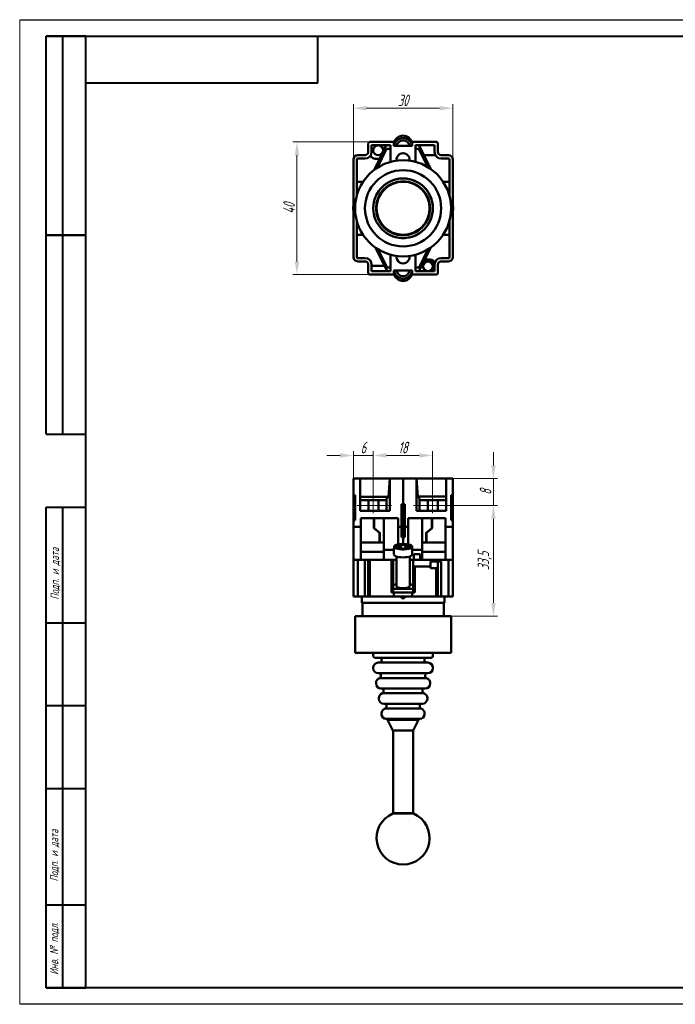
# Model space of a CAD drawing. Header units: millimetres. Extents: x 2171 to 2591, y 1134 to 1431.
# Tile 1 of 5: x 2171 to 2369, y 1134 to 1431. Entities that reach past the tile are written whole.
import ezdxf

# ---------------------------------------------------------------- set-up
doc = ezdxf.new("R2010")
doc.units = ezdxf.units.MM
doc.linetypes.add('ACAD_ISO12W100', pattern=[21, 12, -3, 0, -3, 0, -3])
doc.linetypes.add('CENTER', pattern=[10.16, 6.35, -1.27, 1.27, -1.27])
for name, color, linetype, lineweight in [('main', 5, 'Continuous', 50), ('size', 7, 'Continuous', 20), ('ОСЕВЫЕ', 1, 'CENTER', 15)]:
    doc.layers.add(name, color=color, linetype=linetype, lineweight=lineweight)
doc.layers.add('ФОРМАТ', color=7, linetype='Continuous')
doc.styles.add('GOST', font='GOST.shx', dxfattribs={"width": 0.8, "oblique": 15})
doc.dimstyles.new('GOST', dxfattribs={"dimscale": 0, "dimtxt": 3.5, "dimasz": 4, "dimexe": 1.25, "dimexo": 0, "dimtad": 1, "dimdec": 1, "dimrnd": 0.5, "dimtxsty": 'GOST', "dimcen": 5, "dimclrd": 256, "dimclre": 256, "dimclrt": 256, "dimadec": 1, "dimazin": 2, "dimtfac": 1, "dimtdec": 4, "dimtmove": 0, "dimatfit": 3, "dimfxl": 1, "dimtolj": 1, "dimtzin": 0, "dimlwd": -1, "dimlwe": -1, "dimarcsym": 0})

# ---------------------------------------------------------------- blocks, each defined once
blk = doc.blocks.new('*D115')
at = {"layer": 'Defpoints', "color": 0}
for p in [(2276.53, 1393.84), (2254.5, 1353.84), (2276.53, 1353.84)]:
    blk.add_point(p, dxfattribs=at)
at = {"layer": 'size', "ltscale": 5}
for p, q in [((2276.53, 1393.84), (2253.25, 1393.84)), ((2254.5, 1389.84), (2254.5, 1357.84)), ((2276.53, 1353.84), (2253.25, 1353.84))]:
    blk.add_line(p, q, dxfattribs=at)
at = {"layer": 'size'}
for points in [[(2255.17, 1389.84), (2253.83, 1389.84), (2254.5, 1393.84)], [(2253.83, 1357.84), (2255.17, 1357.84), (2254.5, 1353.84)]]:
    blk.add_solid(points, dxfattribs=at)
at = {"layer": 'size', "linetype": 'ByBlock', "insert": (2252.12, 1373.84), "char_height": 3.5, "attachment_point": 5, "rotation": 90, "style": 'GOST'}
blk.add_mtext('\\A1;40', dxfattribs=at)
blk = doc.blocks.new('*D116')
at = {"layer": 'Defpoints', "color": 0}
for p in [(2301.53, 1404.02), (2271.53, 1388.54), (2301.53, 1388.54)]:
    blk.add_point(p, dxfattribs=at)
at = {"layer": 'size', "ltscale": 5}
for p, q in [((2271.53, 1388.54), (2271.53, 1405.27)), ((2301.53, 1388.54), (2301.53, 1405.27)), ((2275.53, 1404.02), (2297.53, 1404.02))]:
    blk.add_line(p, q, dxfattribs=at)
at = {"layer": 'size'}
for points in [[(2275.53, 1404.69), (2275.53, 1403.36), (2271.53, 1404.02)], [(2297.53, 1403.36), (2297.53, 1404.69), (2301.53, 1404.02)]]:
    blk.add_solid(points, dxfattribs=at)
at = {"layer": 'size', "linetype": 'ByBlock', "insert": (2286.53, 1406.4), "char_height": 3.5, "attachment_point": 5, "style": 'GOST'}
blk.add_mtext('\\A1;30', dxfattribs=at)
blk = doc.blocks.new('*D141')
at = {"layer": 'Defpoints', "color": 0}
for p in [(2295.43, 1284.19), (2313.8, 1284.19), (2301.03, 1250.79)]:
    blk.add_point(p, dxfattribs=at)
at = {"layer": 'size'}
for p, q in [((2295.43, 1284.19), (2315.05, 1284.19)), ((2313.8, 1254.79), (2313.8, 1280.19)), ((2301.03, 1250.79), (2315.05, 1250.79))]:
    blk.add_line(p, q, dxfattribs=at)
for points in [[(2314.47, 1280.19), (2313.13, 1280.19), (2313.8, 1284.19)], [(2313.13, 1254.79), (2314.47, 1254.79), (2313.8, 1250.79)]]:
    blk.add_solid(points, dxfattribs=at)
at = {"layer": 'size', "linetype": 'ByBlock', "insert": (2311.16, 1267.49), "char_height": 3.5, "attachment_point": 5, "rotation": 90, "style": 'GOST'}
blk.add_mtext('\\A1;33,5', dxfattribs=at)
blk = doc.blocks.new('*D151')
at = {"layer": 'Defpoints', "color": 0}
for p in [(2301.53, 1292.29), (2295.43, 1284.19), (2313.8, 1284.19)]:
    blk.add_point(p, dxfattribs=at)
at = {"layer": 'size'}
for p, q in [((2313.8, 1296.29), (2313.8, 1300.29)), ((2301.53, 1292.29), (2315.05, 1292.29)), ((2313.8, 1292.29), (2313.8, 1284.19)), ((2295.43, 1284.19), (2315.05, 1284.19)), ((2313.8, 1280.19), (2313.8, 1276.19))]:
    blk.add_line(p, q, dxfattribs=at)
for points in [[(2313.13, 1296.29), (2314.47, 1296.29), (2313.8, 1292.29)], [(2314.47, 1280.19), (2313.13, 1280.19), (2313.8, 1284.19)]]:
    blk.add_solid(points, dxfattribs=at)
at = {"layer": 'size', "linetype": 'ByBlock', "insert": (2311.43, 1288.24), "char_height": 3.5, "attachment_point": 5, "rotation": 90, "style": 'GOST'}
blk.add_mtext('\\A1;8', dxfattribs=at)
blk = doc.blocks.new('*D154')
at = {"layer": 'Defpoints', "color": 0}
for p in [(2277.53, 1299.29), (2271.53, 1292.29), (2277.53, 1284.19)]:
    blk.add_point(p, dxfattribs=at)
at = {"layer": 'size'}
for p, q in [((2267.53, 1299.29), (2263.53, 1299.29)), ((2271.53, 1292.29), (2271.53, 1300.54)), ((2271.53, 1299.29), (2277.53, 1299.29)), ((2277.53, 1284.19), (2277.53, 1300.54)), ((2281.53, 1299.29), (2285.53, 1299.29))]:
    blk.add_line(p, q, dxfattribs=at)
for points in [[(2267.53, 1298.63), (2267.53, 1299.96), (2271.53, 1299.29)], [(2281.53, 1299.96), (2281.53, 1298.63), (2277.53, 1299.29)]]:
    blk.add_solid(points, dxfattribs=at)
at = {"layer": 'size', "linetype": 'ByBlock', "insert": (2274.53, 1301.67), "char_height": 3.5, "attachment_point": 5, "style": 'GOST'}
blk.add_mtext('\\A1;6', dxfattribs=at)
blk = doc.blocks.new('*D188')
at = {"layer": 'Defpoints', "color": 0}
for p in [(2277.53, 1299.29), (2277.53, 1283.09), (2295.43, 1283.09)]:
    blk.add_point(p, dxfattribs=at)
at = {"layer": 'size'}
for p, q in [((2277.53, 1283.09), (2277.53, 1300.54)), ((2291.43, 1299.29), (2281.53, 1299.29)), ((2295.43, 1283.09), (2295.43, 1300.54))]:
    blk.add_line(p, q, dxfattribs=at)
for points in [[(2281.53, 1299.96), (2281.53, 1298.63), (2277.53, 1299.29)], [(2291.43, 1298.63), (2291.43, 1299.96), (2295.43, 1299.29)]]:
    blk.add_solid(points, dxfattribs=at)
at = {"layer": 'size', "linetype": 'ByBlock', "insert": (2286.48, 1301.67), "char_height": 3.5, "attachment_point": 5, "style": 'GOST'}
blk.add_mtext('\\A1;18', dxfattribs=at)

msp = doc.modelspace()

# ---------------------------------------------------------------- linework, layer by layer
at = {"layer": 'main'}
for p, q in [((2276.03, 1393.34), (2276.03, 1390.84)), ((2276.53, 1393.84), (2283.78, 1393.84)), ((2283.78, 1393.84), (2283.78, 1392.64)), ((2283.82, 1393.6), (2283.82, 1393.45)), ((2289.23, 1393.45), (2289.23, 1393.6)), ((2289.28, 1393.84), (2289.28, 1392.64)), ((2289.28, 1393.84), (2296.53, 1393.84)), ((2297.03, 1390.84), (2297.03, 1393.34)), ((2282.78, 1392.84), (2277.03, 1392.84)), ((2277.03, 1392.84), (2277.03, 1390.84)), ((2281.42, 1392.84), (2277.91, 1385.5)), ((2281.55, 1391.73), (2278.83, 1386.13)), ((2282.78, 1391.73), (2281.55, 1391.73)), ((2282.78, 1387.85), (2282.78, 1392.84)), ((2289.28, 1392.64), (2283.78, 1392.64)), ((2290.28, 1392.84), (2290.28, 1387.85)), ((2296.03, 1392.84), (2290.28, 1392.84)), ((2290.28, 1391.77), (2291.28, 1391.77)), ((2294.01, 1386.26), (2291.28, 1391.77)), ((2291.31, 1392.84), (2294.86, 1385.71)), ((2296.03, 1390.84), (2296.03, 1392.84)), ((2271.53, 1388.59), (2271.53, 1388.59)), ((2271.53, 1359.14), (2271.53, 1388.54)), ((2272.53, 1388.54), (2272.53, 1377.61)), ((2275.03, 1389.84), (2272.83, 1389.84)), ((2275.03, 1388.84), (2272.83, 1388.84)), ((2278.13, 1388.73), (2279.46, 1388.73)), ((2292.8, 1389.84), (2296.29, 1389.84)), ((2300.23, 1389.84), (2298.03, 1389.84)), ((2300.23, 1388.84), (2298.03, 1388.84)), ((2300.53, 1377.61), (2300.53, 1388.54)), ((2301.53, 1388.59), (2301.53, 1388.59)), ((2301.53, 1388.54), (2301.53, 1359.14)), ((2274.26, 1381.84), (2272.53, 1381.84)), ((2274.39, 1381.78), (2274.26, 1381.84)), ((2298.66, 1381.78), (2298.79, 1381.84)), ((2298.79, 1381.84), (2300.53, 1381.84)), ((2272.53, 1370.06), (2272.53, 1359.14)), ((2300.53, 1359.14), (2300.53, 1370.06)), ((2272.53, 1365.84), (2274.26, 1365.84)), ((2274.26, 1365.84), (2274.39, 1365.9)), ((2298.79, 1365.84), (2298.66, 1365.9)), ((2300.53, 1365.84), (2298.79, 1365.84)), ((2281.75, 1354.84), (2278.19, 1361.97)), ((2279.04, 1361.42), (2281.72, 1356.03)), ((2291.31, 1354.84), (2294.86, 1361.97)), ((2291.34, 1356.03), (2294.01, 1361.42)), ((2271.53, 1359.09), (2271.53, 1359.09)), ((2272.83, 1358.84), (2275.03, 1358.84)), ((2272.83, 1357.84), (2275.03, 1357.84)), ((2282.78, 1354.84), (2282.78, 1359.83)), ((2290.28, 1359.83), (2290.28, 1354.84)), ((2294.6, 1358.38), (2293.07, 1358.38)), ((2298.03, 1358.84), (2300.23, 1358.84)), ((2298.03, 1357.84), (2300.23, 1357.84)), ((2301.53, 1359.09), (2301.53, 1359.09)), ((2276.03, 1356.84), (2276.03, 1354.34)), ((2277.03, 1356.84), (2277.03, 1354.84)), ((2280.94, 1356.45), (2277.03, 1356.45)), ((2277.03, 1354.84), (2282.78, 1354.84)), ((2282.78, 1356.03), (2281.72, 1356.03)), ((2289.28, 1355.04), (2283.78, 1355.04)), ((2283.78, 1353.84), (2283.78, 1355.04)), ((2289.28, 1353.84), (2289.28, 1355.04)), ((2290.28, 1356.03), (2291.34, 1356.03)), ((2290.28, 1354.84), (2296.03, 1354.84)), ((2296.03, 1354.84), (2296.03, 1356.84)), ((2297.03, 1354.34), (2297.03, 1356.84)), ((2283.78, 1353.84), (2276.53, 1353.84)), ((2283.82, 1354.23), (2283.82, 1354.08)), ((2289.23, 1354.08), (2289.23, 1354.23)), ((2296.53, 1353.84), (2289.28, 1353.84)), ((2271.53, 1287.29), (2271.53, 1292.29)), ((2271.53, 1292.29), (2273.53, 1292.29)), ((2273.53, 1292.29), (2282.53, 1292.29)), ((2273.53, 1282.59), (2273.53, 1292.29)), ((2282.1, 1286.79), (2282.53, 1292.29)), ((2282.53, 1292.29), (2282.53, 1282.59)), ((2282.53, 1292.29), (2286.53, 1292.29)), ((2286.53, 1292.29), (2286.53, 1284.59)), ((2290.53, 1292.29), (2286.53, 1292.29)), ((2290.53, 1282.59), (2290.53, 1292.29)), ((2290.53, 1292.29), (2290.94, 1286.88)), ((2299.53, 1292.29), (2290.53, 1292.29)), ((2299.53, 1282.59), (2299.53, 1292.29)), ((2301.53, 1292.29), (2299.53, 1292.29)), ((2301.53, 1292.29), (2301.53, 1287.29)), ((2272.03, 1287.29), (2271.53, 1287.29)), ((2271.53, 1287.29), (2271.53, 1282.09)), ((2272.03, 1279.79), (2272.03, 1287.29)), ((2273.53, 1286.79), (2282.1, 1286.79)), ((2281.53, 1286.3), (2282.1, 1286.79)), ((2281.53, 1282.59), (2281.53, 1286.3)), ((2290.94, 1286.88), (2291.53, 1286.29)), ((2290.94, 1286.88), (2299.53, 1286.88)), ((2291.53, 1286.29), (2291.53, 1282.59)), ((2301.03, 1287.29), (2301.53, 1287.29)), ((2301.03, 1279.79), (2301.03, 1287.29)), ((2301.53, 1287.29), (2301.53, 1282.09)), ((2281.53, 1285.79), (2273.53, 1285.79)), ((2276.08, 1285.79), (2276.08, 1282.59)), ((2279.08, 1282.59), (2279.08, 1285.79)), ((2286.53, 1284.59), (2286.03, 1284.59)), ((2286.03, 1277.79), (2286.03, 1284.59)), ((2286.53, 1284.59), (2287.03, 1284.59)), ((2286.53, 1284.59), (2286.53, 1274.59)), ((2287.03, 1284.59), (2287.03, 1277.79)), ((2299.53, 1285.79), (2291.53, 1285.79)), ((2293.98, 1285.79), (2293.98, 1282.59)), ((2296.98, 1282.59), (2296.98, 1285.79)), ((2272.03, 1282.09), (2271.53, 1282.09)), ((2271.53, 1282.09), (2271.53, 1279.79)), ((2282.53, 1282.59), (2273.53, 1282.59)), ((2273.73, 1280.39), (2285.03, 1280.39)), ((2273.73, 1280.39), (2273.73, 1277.79)), ((2277.75, 1277.37), (2277.75, 1280.39)), ((2277.85, 1280.39), (2277.85, 1277.37)), ((2280.73, 1270.79), (2280.73, 1280.39)), ((2285.03, 1280.39), (2285.03, 1277.79)), ((2288.03, 1280.39), (2288.03, 1277.79)), ((2299.33, 1280.39), (2288.03, 1280.39)), ((2290.53, 1282.59), (2299.53, 1282.59)), ((2292.33, 1270.79), (2292.33, 1280.39)), ((2295.21, 1280.39), (2295.21, 1277.37)), ((2295.31, 1277.37), (2295.31, 1280.39)), ((2299.33, 1277.79), (2299.33, 1280.39)), ((2301.03, 1282.09), (2301.53, 1282.09)), ((2301.53, 1282.09), (2301.53, 1279.79)), ((2272.03, 1279.79), (2271.53, 1279.79)), ((2271.53, 1277.79), (2271.53, 1279.79)), ((2273.73, 1277.79), (2271.53, 1277.79)), ((2271.53, 1277.79), (2271.53, 1267.79)), ((2273.73, 1277.79), (2273.73, 1267.79)), ((2277.85, 1278.8), (2277.75, 1278.88)), ((2279.42, 1275.93), (2277.75, 1277.37)), ((2277.85, 1277.37), (2279.52, 1275.93)), ((2286.03, 1277.79), (2285.03, 1277.79)), ((2285.03, 1272.45), (2285.03, 1277.79)), ((2286.03, 1274.59), (2286.03, 1277.79)), ((2287.03, 1277.79), (2288.03, 1277.79)), ((2287.03, 1274.59), (2287.03, 1277.79)), ((2288.03, 1277.79), (2288.03, 1272.45)), ((2295.21, 1277.37), (2293.53, 1275.93)), ((2293.63, 1275.93), (2295.31, 1277.37)), ((2295.21, 1278.8), (2295.31, 1278.88)), ((2299.33, 1277.79), (2301.53, 1277.79)), ((2299.33, 1277.79), (2299.33, 1267.79)), ((2301.03, 1279.79), (2301.53, 1279.79)), ((2301.53, 1279.79), (2301.53, 1277.79)), ((2301.53, 1277.79), (2301.53, 1267.79)), ((2279.42, 1276.02), (2279.42, 1275.93)), ((2279.42, 1272.99), (2279.42, 1275.93)), ((2279.52, 1275.93), (2279.52, 1272.99)), ((2286.03, 1274.59), (2286.53, 1274.59)), ((2286.53, 1274.59), (2287.03, 1274.59)), ((2286.53, 1274.59), (2286.53, 1272.59)), ((2293.53, 1275.93), (2293.53, 1272.99)), ((2293.63, 1276.02), (2293.63, 1275.93)), ((2293.63, 1275.93), (2293.63, 1272.99)), ((2273.73, 1272.99), (2279.42, 1272.99)), ((2279.52, 1273.85), (2279.42, 1273.85)), ((2279.52, 1272.99), (2279.42, 1272.99)), ((2279.52, 1272.99), (2280.73, 1272.99)), ((2283.78, 1271.28), (2283.78, 1269.37)), ((2283.82, 1271.6), (2283.82, 1271.91)), ((2284.86, 1271.91), (2283.82, 1271.91)), ((2283.82, 1271.6), (2283.82, 1271.13)), ((2283.82, 1271.6), (2284.86, 1271.6)), ((2285.73, 1271.91), (2284.86, 1271.91)), ((2284.86, 1271.6), (2285.73, 1271.6)), ((2287.03, 1272.36), (2286.03, 1272.36)), ((2286.03, 1272.36), (2286.03, 1272)), ((2286.03, 1271.51), (2286.03, 1271.15)), ((2287.03, 1272), (2287.03, 1272.36)), ((2287.03, 1271.15), (2287.03, 1271.51)), ((2288.07, 1271.91), (2287.32, 1271.91)), ((2287.32, 1271.6), (2288.07, 1271.6)), ((2289.23, 1271.91), (2288.07, 1271.91)), ((2288.07, 1271.6), (2289.23, 1271.6)), ((2289.23, 1271.91), (2289.23, 1271.6)), ((2289.23, 1271.13), (2289.23, 1271.6)), ((2289.28, 1269.37), (2289.28, 1271.28)), ((2293.53, 1272.99), (2292.33, 1272.99)), ((2293.53, 1273.85), (2293.63, 1273.85)), ((2293.63, 1272.99), (2293.53, 1272.99)), ((2299.33, 1272.99), (2293.63, 1272.99)), ((2280.73, 1270.19), (2273.73, 1270.19)), ((2280.73, 1270.79), (2283.78, 1270.79)), ((2280.73, 1267.79), (2280.73, 1270.79)), ((2284.53, 1268.8), (2284.53, 1259.84)), ((2286.03, 1271.15), (2287.03, 1271.15)), ((2288.53, 1259.84), (2288.53, 1268.8)), ((2292.33, 1270.79), (2289.28, 1270.79)), ((2289.73, 1269.49), (2289.73, 1267.79)), ((2289.73, 1269.49), (2290.73, 1269.49)), ((2290.73, 1269.49), (2291.73, 1269.49)), ((2291.73, 1267.79), (2291.73, 1269.49)), ((2292.33, 1270.79), (2292.33, 1267.79)), ((2292.33, 1270.19), (2299.33, 1270.19)), ((2271.53, 1256.79), (2271.53, 1267.79)), ((2271.53, 1267.79), (2272.83, 1267.79)), ((2272.83, 1267.79), (2272.83, 1256.79)), ((2275.03, 1267.79), (2272.83, 1267.79)), ((2275.03, 1256.79), (2275.03, 1267.79)), ((2275.03, 1267.79), (2276.03, 1267.79)), ((2276.03, 1256.79), (2276.03, 1267.79)), ((2276.03, 1267.79), (2276.53, 1267.79)), ((2276.53, 1267.79), (2276.53, 1256.79)), ((2276.53, 1267.79), (2283.03, 1267.79)), ((2283.03, 1257.92), (2283.03, 1267.79)), ((2283.03, 1267.79), (2283.53, 1267.79)), ((2283.53, 1267.79), (2283.53, 1257.92)), ((2283.53, 1267.79), (2284.53, 1267.79)), ((2288.53, 1267.79), (2289.53, 1267.79)), ((2289.53, 1265.79), (2289.53, 1267.79)), ((2300.23, 1267.79), (2289.53, 1267.79)), ((2289.53, 1257.92), (2289.53, 1265.79)), ((2289.53, 1265.79), (2290.03, 1265.79)), ((2290.03, 1265.79), (2290.03, 1257.92)), ((2290.03, 1265.79), (2294.83, 1265.79)), ((2294.83, 1267.29), (2294.83, 1265.79)), ((2294.83, 1267.29), (2297.03, 1267.29)), ((2294.83, 1265.29), (2294.83, 1265.79)), ((2294.83, 1265.29), (2296.53, 1265.29)), ((2296.53, 1256.79), (2296.53, 1265.29)), ((2296.53, 1265.29), (2297.03, 1265.29)), ((2297.03, 1267.29), (2297.03, 1265.29)), ((2297.03, 1267.29), (2298.03, 1267.29)), ((2297.03, 1265.29), (2297.03, 1256.79)), ((2298.03, 1267.29), (2298.03, 1256.79)), ((2300.23, 1256.79), (2300.23, 1267.79)), ((2300.23, 1267.79), (2301.53, 1267.79)), ((2301.53, 1267.79), (2301.53, 1256.79)), ((2272.83, 1256.79), (2271.53, 1256.79)), ((2275.03, 1256.79), (2272.83, 1256.79)), ((2274.03, 1256.79), (2274.03, 1254.79)), ((2276.03, 1256.79), (2275.03, 1256.79)), ((2276.53, 1256.79), (2276.03, 1256.79)), ((2276.53, 1256.79), (2283.78, 1256.79)), ((2283.03, 1257.92), (2283.78, 1257.92)), ((2283.53, 1259.06), (2289.53, 1259.06)), ((2283.78, 1257.92), (2283.78, 1256.79)), ((2289.28, 1257.92), (2283.78, 1257.92)), ((2289.28, 1256.79), (2283.78, 1256.79)), ((2289.28, 1256.79), (2289.28, 1257.92)), ((2289.28, 1257.92), (2290.03, 1257.92)), ((2289.28, 1256.79), (2296.53, 1256.79)), ((2297.03, 1256.79), (2296.53, 1256.79)), ((2298.03, 1256.79), (2297.03, 1256.79)), ((2300.23, 1256.79), (2298.03, 1256.79)), ((2299.03, 1254.79), (2299.03, 1256.79)), ((2301.53, 1256.79), (2300.23, 1256.79)), ((2299.03, 1254.79), (2274.03, 1254.79)), ((2274.28, 1254.79), (2274.28, 1250.79)), ((2298.78, 1250.79), (2298.78, 1254.79)), ((2272.03, 1250.79), (2272.03, 1239.79)), ((2301.03, 1250.79), (2272.03, 1250.79)), ((2301.03, 1239.79), (2301.03, 1250.79)), ((2301.03, 1239.79), (2272.03, 1239.79)), ((2277.53, 1239.79), (2277.53, 1238.79)), ((2295.53, 1238.79), (2295.53, 1239.79)), ((2295.03, 1238.29), (2278.03, 1238.29)), ((2279.03, 1236.79), (2289.79, 1236.79)), ((2280.03, 1237.79), (2280.03, 1237.29)), ((2289.79, 1236.79), (2294.03, 1236.79)), ((2293.03, 1237.29), (2293.03, 1237.79)), ((2277.53, 1235.29), (2277.53, 1235.09)), ((2294.03, 1233.59), (2279.03, 1233.59)), ((2279.83, 1233.09), (2279.83, 1232.62)), ((2293.23, 1232.62), (2293.23, 1233.09)), ((2295.53, 1235.09), (2295.53, 1235.29)), ((2278.36, 1230.69), (2278.36, 1230.49)), ((2293.59, 1232.14), (2279.46, 1232.14)), ((2294.69, 1230.49), (2294.69, 1230.69)), ((2293.19, 1228.99), (2279.86, 1228.99)), ((2292.76, 1227.54), (2280.29, 1227.54)), ((2280.66, 1228.49), (2280.66, 1228.02)), ((2292.39, 1228.02), (2292.39, 1228.49)), ((2279.19, 1226.09), (2279.19, 1225.89)), ((2292.36, 1224.39), (2280.69, 1224.39)), ((2281.49, 1223.89), (2281.49, 1223.42)), ((2291.56, 1223.42), (2291.56, 1223.89)), ((2293.86, 1225.89), (2293.86, 1226.09)), ((2280.03, 1221.49), (2280.03, 1221.29)), ((2291.93, 1222.94), (2281.13, 1222.94)), ((2293.03, 1221.29), (2293.03, 1221.49)), ((2281.44, 1219.8), (2288.73, 1219.8)), ((2281.86, 1219.52), (2283.48, 1216.29)), ((2288.55, 1219.52), (2281.86, 1219.52)), ((2291.19, 1219.52), (2288.55, 1219.52)), ((2288.73, 1219.8), (2291.61, 1219.8)), ((2289.58, 1216.29), (2291.19, 1219.52)), ((2283.48, 1216.29), (2287.85, 1216.29)), ((2283.53, 1216.29), (2283.53, 1191.34)), ((2287.85, 1216.29), (2289.58, 1216.29)), ((2289.53, 1191.34), (2289.53, 1216.29)), ((2283.43, 1191.34), (2283.43, 1191.27)), ((2283.43, 1191.34), (2286.53, 1191.34)), ((2283.43, 1191.27), (2286.53, 1191.27)), ((2286.53, 1191.34), (2289.63, 1191.34)), ((2286.53, 1191.27), (2289.63, 1191.27)), ((2289.63, 1191.27), (2289.63, 1191.34))]:
    msp.add_line(p, q, dxfattribs=at)
at = {"layer": 'main', "flags": 128}
for points in [[(2289.23, 1271.91), (2289.02, 1272.11), (2288.65, 1272.28), (2288.15, 1272.43), (2287.54, 1272.53), (2286.87, 1272.58), (2286.18, 1272.58), (2285.51, 1272.53), (2284.9, 1272.43), (2284.4, 1272.28), (2284.03, 1272.11), (2283.82, 1271.91)], [(2283.82, 1271.6), (2284.03, 1271.4), (2284.4, 1271.23), (2284.9, 1271.08), (2285.51, 1270.98), (2286.18, 1270.93), (2286.87, 1270.93), (2287.54, 1270.98), (2288.15, 1271.08), (2288.65, 1271.23), (2289.02, 1271.4), (2289.23, 1271.6)], [(2283.78, 1269.37), (2283.8, 1269.27), (2283.96, 1269.08), (2284.26, 1268.9), (2284.7, 1268.75), (2285.25, 1268.64), (2285.87, 1268.56), (2286.53, 1268.54)], [(2286.53, 1268.54), (2287.18, 1268.56), (2287.8, 1268.64), (2288.35, 1268.75), (2288.79, 1268.9), (2289.1, 1269.08), (2289.26, 1269.27), (2289.28, 1269.37)], [(2284.53, 1259.84), (2284.55, 1259.76), (2284.71, 1259.59), (2285.01, 1259.44), (2285.45, 1259.33), (2285.96, 1259.26), (2286.53, 1259.24)], [(2286.53, 1259.24), (2287.09, 1259.26), (2287.61, 1259.33), (2288.04, 1259.44), (2288.35, 1259.59), (2288.51, 1259.76), (2288.53, 1259.84)]]:
    msp.add_lwpolyline(points, dxfattribs=at)
at = {"layer": 'main'}
for centre, radius in [((2279.03, 1391.34), 1.5), ((2286.53, 1373.84), 14.5), ((2286.53, 1373.84), 11.5), ((2286.53, 1373.84), 9), ((2286.53, 1373.84), 8.17), ((2286.53, 1373.84), 8), ((2294.03, 1356.34), 1.5)]:
    msp.add_circle(centre, radius, dxfattribs=at)
for centre, radius, start, end in [((2276.53, 1393.34), 0.5, 90, 180), ((2286.28, 1392.97), 2.5, 169.0156, 179.9965), ((2286.47, 1392.28), 2.7, 88.8594, 172.4077), ((2286.53, 1392.99), 2.77, 12.6664, 167.3336), ((2286.49, 1392.3), 1.97, 89, 170.0176), ((2286.6, 1392.3), 2.68, 7.1826, 91.5503), ((2286.57, 1392.3), 1.97, 9.8151, 91.1673), ((2286.77, 1392.97), 2.5, 0.0033, 10.9848), ((2296.53, 1393.34), 0.5, 0, 90), ((2275.03, 1390.84), 2, 270, 0), ((2275.03, 1390.84), 1, 270, 0), ((2298.03, 1390.84), 2, 180, 270), ((2298.03, 1390.84), 1, 180, 270), ((2272.83, 1388.54), 1.3, 90, 180), ((2272.83, 1388.54), 0.3, 90, 180), ((2278.13, 1390.15), 1.42, 193.7729, 270), ((2300.23, 1388.54), 1.3, 0, 90), ((2300.23, 1388.54), 0.3, 0, 90), ((2286.53, 1373.84), 9, 0, 154.2469), ((2273.83, 1373.84), 2.4, 163.4022, 196.5978), ((2286.53, 1373.84), 9, 244.2469, 0), ((2299.23, 1373.84), 2.4, 343.4022, 16.5978), ((2272.83, 1359.14), 1.3, 180, 270), ((2272.83, 1359.14), 0.3, 180, 270), ((2275.03, 1356.84), 2, 0, 90), ((2275.03, 1356.84), 1, 0, 90), ((2294.6, 1356.95), 1.43, 0.7158, 90), ((2298.03, 1356.84), 2, 90, 180), ((2298.03, 1356.84), 1, 90, 180), ((2300.23, 1359.14), 0.3, 270, 0), ((2300.23, 1359.14), 1.3, 270, 0), ((2276.53, 1354.34), 0.5, 180, 270), ((2286.28, 1354.71), 2.5, 180.0036, 190.9843), ((2286.53, 1355.42), 2.76, 187.9528, 352.0472), ((2286.53, 1355.4), 2.01, 190.3644, 349.6356), ((2286.77, 1354.71), 2.5, 349.0153, 359.9966), ((2296.53, 1354.34), 0.5, 270, 0), ((2286.53, 1354.69), 2.77, 192.6664, 347.3336), ((2284.05, 1271.28), 0.275, 146.6905, 213.3095), ((2289, 1271.28), 0.275, 326.6897, 33.3103), ((2278.03, 1238.79), 0.5, 180, 270), ((2295.03, 1238.79), 0.5, 270, 0), ((2279.03, 1235.29), 1.5, 90, 180), ((2279.53, 1237.79), 0.5, 0, 90), ((2279.53, 1237.29), 0.5, 270, 0), ((2293.53, 1237.79), 0.5, 90, 180), ((2293.53, 1237.29), 0.5, 180, 270), ((2294.03, 1235.29), 1.5, 0, 90), ((2279.03, 1235.09), 1.5, 180, 270), ((2279.33, 1233.09), 0.5, 0, 90), ((2279.33, 1232.62), 0.5, 285.466, 0), ((2293.73, 1233.09), 0.5, 90, 180), ((2293.73, 1232.62), 0.5, 180, 254.534), ((2294.03, 1235.09), 1.5, 270, 0), ((2279.86, 1230.69), 1.5, 105.466, 180), ((2279.86, 1230.49), 1.5, 180, 270), ((2293.19, 1230.49), 1.5, 270, 0), ((2293.19, 1230.69), 1.5, 0, 74.534), ((2280.69, 1226.09), 1.5, 105.466, 180), ((2280.16, 1228.49), 0.5, 0, 90), ((2280.16, 1228.02), 0.5, 285.466, 0), ((2292.89, 1228.49), 0.5, 90, 180), ((2292.89, 1228.02), 0.5, 180, 254.534), ((2292.36, 1226.09), 1.5, 0, 74.534), ((2280.69, 1225.89), 1.5, 180, 270), ((2280.99, 1223.89), 0.5, 0, 90), ((2292.06, 1223.89), 0.5, 90, 180), ((2292.36, 1225.89), 1.5, 270, 0), ((2281.53, 1221.49), 1.5, 105.466, 180), ((2281.53, 1221.29), 1.5, 180, 266.8315), ((2280.99, 1223.42), 0.5, 285.466, 0), ((2292.06, 1223.42), 0.5, 180, 254.534), ((2291.53, 1221.29), 1.5, 273.1685, 0), ((2291.53, 1221.49), 1.5, 0, 74.534), ((2281.42, 1219.3), 0.5, 26.5651, 86.8315), ((2291.64, 1219.3), 0.5, 93.1685, 153.4349), ((2286.53, 1183.89), 8, 112.799, 270), ((2286.53, 1183.89), 8, 270, 67.201)]:
    msp.add_arc(centre, radius, start, end, dxfattribs=at)
for centre, major_axis, ratio, start_param, end_param in [((2286.53, 1388.37), (0, 2.1), 0.953124, 4.631199, 7.935172), ((2286.53, 1359.31), (0, -2.1), 0.953124, 4.631199, 7.935172), ((2285.72, 1272), (0.305, -0.003), 0.302414, 4.745584, 6.286222), ((2285.72, 1271.51), (0.305, 0.003), 0.302414, 6.280148, 7.820786), ((2287.33, 1272), (0.305, 0.003), 0.302414, 3.138556, 4.679194), ((2287.33, 1271.51), (0.305, -0.003), 0.302414, 1.603992, 3.14463), ((2286.53, 1259.84), (3, 0), 0.31746, 2.300524, 3.141593), ((2286.53, 1259.84), (3, 0), 0.31746, 0, 0.841069)]:
    msp.add_ellipse(centre, major_axis=major_axis, ratio=ratio, start_param=start_param, end_param=end_param, dxfattribs=at)
for points, knots in [([(2284.65, 1388.15), (2284.59, 1388.29), (2284.51, 1388.47), (2284.54, 1388.67), (2284.55, 1388.73)], [0, 0, 0, 0, 0.727281, 1, 1, 1, 1]), ([(2288.5, 1388.73), (2288.51, 1388.63), (2288.53, 1388.45), (2288.46, 1388.28), (2288.42, 1388.2)], [0, 0, 0, 0, 0.5152552, 1, 1, 1, 1]), ([(2284.53, 1358.95), (2284.53, 1358.96), (2284.49, 1359.15), (2284.56, 1359.35), (2284.63, 1359.54)], [0, 0, 0, 0, 0.02723, 1, 1, 1, 1]), ([(2288.41, 1359.52), (2288.46, 1359.39), (2288.54, 1359.21), (2288.51, 1359.01), (2288.5, 1358.95)], [0, 0, 0, 0, 0.684472, 1, 1, 1, 1]), ([(2285.78, 1256.79), (2286.03, 1256.49), (2286.53, 1255.88), (2287.03, 1256.49), (2287.28, 1256.79)], [0, 0, 0, 0, 0.5, 1, 1, 1, 1])]:
    msp.add_open_spline(points, degree=3, knots=knots, dxfattribs=at)
at = {"layer": 'ОСЕВЫЕ', "linetype": 'ByBlock'}
for p, q in [((2277.53, 1286.3), (2277.53, 1281.84)), ((2295.43, 1286.3), (2295.43, 1281.84)), ((2272.72, 1284.19), (2283.05, 1284.19)), ((2289.72, 1284.19), (2300.05, 1284.19))]:
    msp.add_line(p, q, dxfattribs=at)
at = {"layer": 'ФОРМАТ', "lineweight": 0}
msp.add_line((2170.81, 1430.73), (2170.81, 1133.73), dxfattribs=at)
at = {"layer": 'ФОРМАТ', "linetype": 'ByBlock', "ltscale": 5}
for p, q in [((2170.81, 1430.73), (2590.81, 1430.73)), ((2590.81, 1133.73), (2170.81, 1133.73))]:
    msp.add_line(p, q, dxfattribs=at)
at = {"layer": 'ФОРМАТ', "linetype": 'Continuous', "lineweight": 40}
for p, q in [((2178.81, 1305.73), (2178.81, 1425.73)), ((2190.81, 1425.73), (2178.81, 1425.73)), ((2178.81, 1305.73), (2178.81, 1425.73)), ((2183.81, 1305.73), (2183.81, 1425.73)), ((2183.81, 1305.73), (2183.81, 1425.73)), ((2260.81, 1411.73), (2260.81, 1425.73)), ((2190.81, 1411.73), (2260.81, 1411.73)), ((2178.81, 1365.73), (2190.81, 1365.73)), ((2190.81, 1365.73), (2178.81, 1365.73)), ((2178.81, 1305.73), (2190.81, 1305.73)), ((2178.81, 1138.73), (2178.81, 1283.73)), ((2178.81, 1283.73), (2190.81, 1283.73)), ((2183.81, 1138.73), (2183.81, 1283.73)), ((2190.81, 1248.73), (2178.81, 1248.73)), ((2190.81, 1223.73), (2178.81, 1223.73)), ((2190.81, 1198.73), (2178.81, 1198.73)), ((2178.81, 1163.73), (2190.81, 1163.73)), ((2178.81, 1138.73), (2190.81, 1138.73))]:
    msp.add_line(p, q, dxfattribs=at)
at = {"layer": 'ФОРМАТ', "linetype": 'ByBlock', "lineweight": 40, "ltscale": 5}
for p, q in [((2178.81, 1425.73), (2585.81, 1425.73)), ((2190.81, 1138.73), (2190.81, 1425.73)), ((2585.81, 1138.73), (2178.81, 1138.73))]:
    msp.add_line(p, q, dxfattribs=at)

# ---------------------------------------------------------------- texts
at = {"layer": 'ФОРМАТ', "char_height": 2.5, "attachment_point": 1, "rotation": 90, "style": 'GOST'}
for s, insert in [('{\\Q15;\\W0.8;Подп. и дата}', (2180.16, 1255.78)), ('{\\Q15;\\W0.8;Подп. и дата}', (2179.93, 1170.79)), ('{\\FGost|c0;Инв. № подл.}', (2179.93, 1142.62))]:
    msp.add_mtext(s, dxfattribs=dict(at, insert=insert))

# ---------------------------------------------------------------- dimensions: what is measured, and where the dimension line sits
at = {"layer": 'size', "linetype": 'ByBlock', "ltscale": 5}
dim = msp.add_linear_dim(base=(2301.53, 1404.02), p1=(2271.53, 1388.54), p2=(2301.53, 1388.54), dimstyle='GOST', override={"dimscale": 1, "dimtxsty": 'GOST'}, dxfattribs=at)
dim.commit()
dim.dimension.update_dxf_attribs({"geometry": '*D116', "text_midpoint": (2286.53, 1406.4)})
at = {"layer": 'size', "linetype": 'ACAD_ISO12W100', "ltscale": 5}
dim = msp.add_linear_dim(base=(2254.5, 1353.84), p1=(2276.53, 1393.84), p2=(2276.53, 1353.84), angle=90, dimstyle='GOST', override={"dimscale": 1, "dimtxsty": 'GOST'}, dxfattribs=at)
dim.commit()
dim.dimension.update_dxf_attribs({"geometry": '*D115', "text_midpoint": (2252.12, 1373.84)})
at = {"layer": 'size'}
for p1, p2, picture, middle in [((2271.53, 1292.29), (2277.53, 1284.19), '*D154', (2274.53, 1301.67)), ((2295.43, 1283.09), (2277.53, 1283.09), '*D188', (2286.48, 1301.67))]:
    dim = msp.add_linear_dim(base=(2277.53, 1299.29), p1=p1, p2=p2, dimstyle='GOST', override={"dimscale": 1, "dimlfac": 1, "dimtxsty": 'GOST', "dimsah": 1, "dimtolj": 1}, dxfattribs=at)
    dim.commit()
    dim.dimension.update_dxf_attribs({"geometry": picture, "text_midpoint": middle})
for p1, picture, middle in [((2301.53, 1292.29), '*D151', (2311.43, 1288.24)), ((2301.03, 1250.79), '*D141', (2311.16, 1267.49))]:
    dim = msp.add_linear_dim(base=(2313.8, 1284.19), p1=p1, p2=(2295.43, 1284.19), angle=90, dimstyle='GOST', override={"dimscale": 1, "dimlfac": 1, "dimtxsty": 'GOST', "dimsah": 1, "dimtolj": 1}, dxfattribs=at)
    dim.commit()
    dim.dimension.update_dxf_attribs({"geometry": picture, "text_midpoint": middle})

doc.saveas('drawing.dxf')
